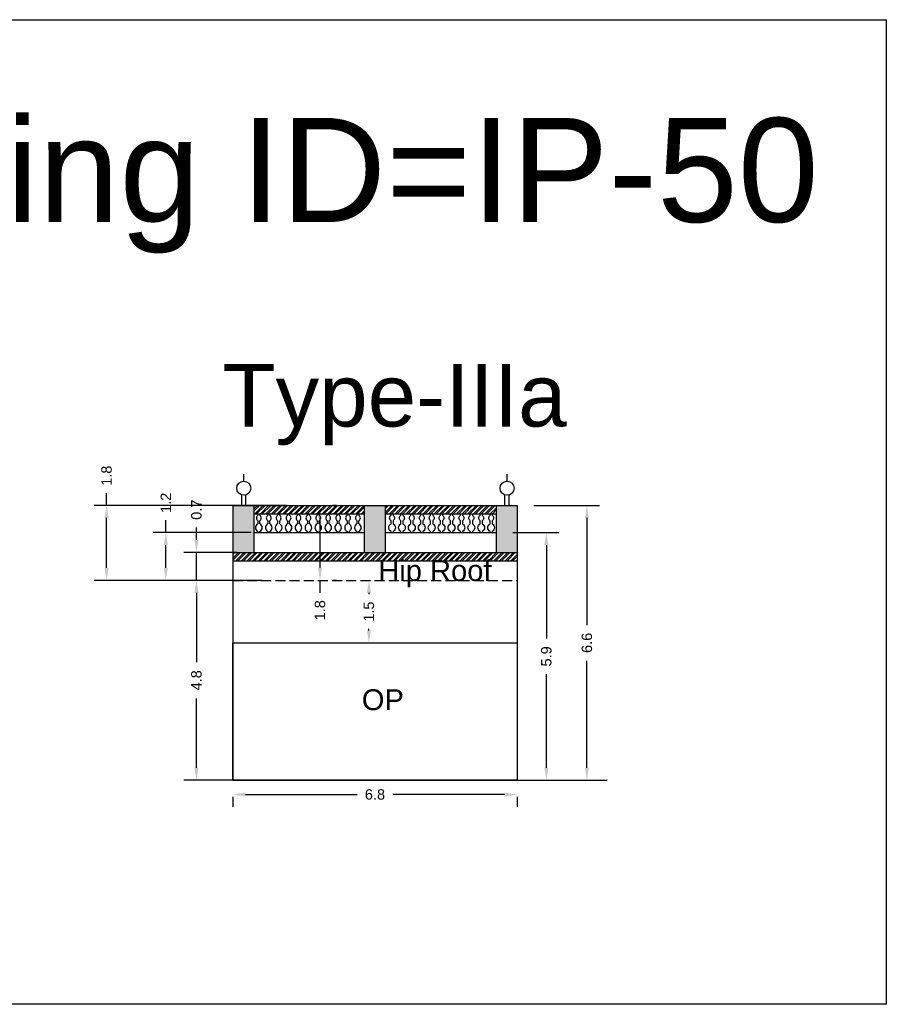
# Model space of a CAD drawing. Header units: metres. Extents: x 3416658 to 3417184, y -6712896 to -6712690.
# Tile 52 of 58: x 3417059 to 3417080, y -6712857 to -6712833. Entities that reach past the tile are written whole.
import ezdxf

# ---------------------------------------------------------------- set-up
doc = ezdxf.new("R2010")
doc.units = ezdxf.units.M
doc.linetypes.add('ACAD_ISO02W100', pattern=[15, 12, -3])
doc.layers.add('Dotted', color=7, linetype='ACAD_ISO02W100', plot=False)
doc.styles.get("Standard").update_dxf_attribs({"font": 'arial.ttf'})
doc.dimstyles.new('ISO-25', dxfattribs={"dimtxt": 0.25, "dimasz": 0.3, "dimexe": 0.3, "dimexo": 0.4, "dimgap": 0.2, "dimtad": 0, "dimdec": 1, "dimdsep": 46, "dimtxsty": 'Standard', "dimcen": 2.5, "dimadec": 0, "dimazin": 0, "dimtfac": 1, "dimtdec": 1, "dimtmove": 0, "dimatfit": 3, "dimfxl": 1, "dimarcsym": 0})
pattern_1 = [(45, (-5.61696, 26.99843), (-0.067351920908, 0.067351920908), []), (45, (-5.57206, 26.99843), (-0.067351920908, 0.067351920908), [])]

# ---------------------------------------------------------------- blocks, each defined once
blk = doc.blocks.new('*D441')
at = {"color": 0, "lineweight": -2, "transparency": 16777216}
for p, q in [((3417064.974, -6712846.464), (3417063.095, -6712846.464)), ((3417063.395, -6712846.764), (3417063.395, -6712848.431)), ((3417063.395, -6712850.964), (3417063.395, -6712849.297)), ((3417064.974, -6712851.264), (3417063.095, -6712851.264))]:
    blk.add_line(p, q, dxfattribs=at)
at = {"color": 0, "transparency": 16777216}
for points in [[(3417063.345, -6712846.764), (3417063.445, -6712846.764), (3417063.395, -6712846.464)], [(3417063.345, -6712850.964), (3417063.445, -6712850.964), (3417063.395, -6712851.264)]]:
    blk.add_solid(points, dxfattribs=at)
at = {"layer": 'Defpoints', "color": 0, "transparency": 16777216}
for p in [(3417063.395, -6712846.464), (3417065.374, -6712846.464), (3417065.374, -6712851.264)]:
    blk.add_point(p, dxfattribs=at)
at = {"color": 0, "transparency": 16777216, "insert": (3417063.395, -6712848.864), "char_height": 0.25, "attachment_point": 5, "rotation": 90}
blk.add_mtext('4.8', dxfattribs=at)
blk = doc.blocks.new('*D442')
at = {"color": 0, "lineweight": -2, "transparency": 16777216}
for p, q in [((3417063.395, -6712845.492), (3417063.395, -6712845.192)), ((3417064.371, -6712845.792), (3417063.095, -6712845.792)), ((3417063.395, -6712846.464), (3417063.395, -6712845.792)), ((3417063.871, -6712846.464), (3417063.095, -6712846.464)), ((3417063.395, -6712846.764), (3417063.395, -6712847.064))]:
    blk.add_line(p, q, dxfattribs=at)
at = {"color": 0, "transparency": 16777216}
for points in [[(3417063.345, -6712845.492), (3417063.445, -6712845.492), (3417063.395, -6712845.792)], [(3417063.345, -6712846.764), (3417063.445, -6712846.764), (3417063.395, -6712846.464)]]:
    blk.add_solid(points, dxfattribs=at)
at = {"layer": 'Defpoints', "color": 0, "transparency": 16777216}
for p in [(3417063.395, -6712845.792), (3417064.771, -6712845.792), (3417064.271, -6712846.464)]:
    blk.add_point(p, dxfattribs=at)
at = {"color": 0, "transparency": 16777216, "insert": (3417063.395, -6712844.765), "char_height": 0.25, "attachment_point": 5, "rotation": 90}
blk.add_mtext('0.7', dxfattribs=at)
blk = doc.blocks.new('*D443')
at = {"color": 0, "lineweight": -2, "transparency": 16777216}
for p, q in [((3417062.66, -6712845.314), (3417062.66, -6712845.014)), ((3417064.706, -6712845.314), (3417062.36, -6712845.314)), ((3417062.66, -6712846.164), (3417062.66, -6712845.614)), ((3417063.871, -6712846.464), (3417062.36, -6712846.464))]:
    blk.add_line(p, q, dxfattribs=at)
at = {"color": 0, "transparency": 16777216}
for points in [[(3417062.61, -6712845.614), (3417062.71, -6712845.614), (3417062.66, -6712845.314)], [(3417062.61, -6712846.164), (3417062.71, -6712846.164), (3417062.66, -6712846.464)]]:
    blk.add_solid(points, dxfattribs=at)
at = {"layer": 'Defpoints', "color": 0, "transparency": 16777216}
for p in [(3417062.66, -6712845.314), (3417065.106, -6712845.314), (3417064.271, -6712846.464)]:
    blk.add_point(p, dxfattribs=at)
at = {"color": 0, "transparency": 16777216, "insert": (3417062.66, -6712844.599), "char_height": 0.25, "attachment_point": 5, "rotation": 90}
blk.add_mtext('1.2', dxfattribs=at)
blk = doc.blocks.new('*D444')
at = {"color": 0, "lineweight": -2, "transparency": 16777216}
for p, q in [((3417061.238, -6712844.664), (3417061.238, -6712844.364)), ((3417065.568, -6712844.664), (3417060.938, -6712844.664)), ((3417061.238, -6712846.164), (3417061.238, -6712844.964)), ((3417063.871, -6712846.464), (3417060.938, -6712846.464))]:
    blk.add_line(p, q, dxfattribs=at)
at = {"color": 0, "transparency": 16777216}
for points in [[(3417061.188, -6712844.964), (3417061.288, -6712844.964), (3417061.238, -6712844.664)], [(3417061.188, -6712846.164), (3417061.288, -6712846.164), (3417061.238, -6712846.464)]]:
    blk.add_solid(points, dxfattribs=at)
at = {"layer": 'Defpoints', "color": 0, "transparency": 16777216}
for p in [(3417061.238, -6712844.664), (3417065.968, -6712844.664), (3417064.271, -6712846.464)]:
    blk.add_point(p, dxfattribs=at)
at = {"color": 0, "transparency": 16777216, "insert": (3417061.238, -6712843.948), "char_height": 0.25, "attachment_point": 5, "rotation": 90}
blk.add_mtext('1.8', dxfattribs=at)
blk = doc.blocks.new('*D445')
at = {"color": 0, "lineweight": -2, "transparency": 16777216}
for p, q in [((3417070.991, -6712845.314), (3417072.095, -6712845.314)), ((3417071.795, -6712845.614), (3417071.795, -6712847.861)), ((3417071.795, -6712850.964), (3417071.795, -6712848.717)), ((3417071.491, -6712851.264), (3417072.095, -6712851.264))]:
    blk.add_line(p, q, dxfattribs=at)
at = {"color": 0, "transparency": 16777216}
for points in [[(3417071.745, -6712845.614), (3417071.845, -6712845.614), (3417071.795, -6712845.314)], [(3417071.745, -6712850.964), (3417071.845, -6712850.964), (3417071.795, -6712851.264)]]:
    blk.add_solid(points, dxfattribs=at)
at = {"layer": 'Defpoints', "color": 0, "transparency": 16777216}
for p in [(3417070.591, -6712845.314), (3417071.795, -6712845.314), (3417071.091, -6712851.264)]:
    blk.add_point(p, dxfattribs=at)
at = {"color": 0, "transparency": 16777216, "insert": (3417071.795, -6712848.289), "char_height": 0.25, "attachment_point": 5, "rotation": 90}
blk.add_mtext('5.9', dxfattribs=at)
blk = doc.blocks.new('*D446')
at = {"color": 0, "lineweight": -2, "transparency": 16777216}
for p, q in [((3417071.491, -6712844.664), (3417073.069, -6712844.664)), ((3417072.769, -6712844.964), (3417072.769, -6712847.536)), ((3417072.769, -6712850.964), (3417072.769, -6712848.392)), ((3417071.491, -6712851.264), (3417073.069, -6712851.264))]:
    blk.add_line(p, q, dxfattribs=at)
at = {"color": 0, "transparency": 16777216}
for points in [[(3417072.719, -6712844.964), (3417072.819, -6712844.964), (3417072.769, -6712844.664)], [(3417072.719, -6712850.964), (3417072.819, -6712850.964), (3417072.769, -6712851.264)]]:
    blk.add_solid(points, dxfattribs=at)
at = {"layer": 'Defpoints', "color": 0, "transparency": 16777216}
for p in [(3417071.091, -6712844.664), (3417072.769, -6712844.664), (3417071.091, -6712851.264)]:
    blk.add_point(p, dxfattribs=at)
at = {"color": 0, "transparency": 16777216, "insert": (3417072.769, -6712847.964), "char_height": 0.25, "attachment_point": 5, "rotation": 90}
blk.add_mtext('6.6', dxfattribs=at)
blk = doc.blocks.new('*D447')
at = {"color": 0, "lineweight": -2, "transparency": 16777216}
for p, q in [((3417064.571, -6712851.607), (3417067.253, -6712851.607)), ((3417070.791, -6712851.607), (3417068.11, -6712851.607)), ((3417064.271, -6712851.664), (3417064.271, -6712851.907)), ((3417071.091, -6712851.664), (3417071.091, -6712851.907))]:
    blk.add_line(p, q, dxfattribs=at)
at = {"color": 0, "transparency": 16777216}
for points in [[(3417064.571, -6712851.557), (3417064.571, -6712851.657), (3417064.271, -6712851.607)], [(3417070.791, -6712851.557), (3417070.791, -6712851.657), (3417071.091, -6712851.607)]]:
    blk.add_solid(points, dxfattribs=at)
at = {"layer": 'Defpoints', "color": 0, "transparency": 16777216}
for p in [(3417064.271, -6712851.264), (3417071.091, -6712851.264), (3417071.091, -6712851.607)]:
    blk.add_point(p, dxfattribs=at)
at = {"color": 0, "transparency": 16777216, "insert": (3417067.681, -6712851.607), "char_height": 0.25, "attachment_point": 5}
blk.add_mtext('6.8', dxfattribs=at)
blk = doc.blocks.new('*D448')
at = {"color": 0, "lineweight": -2, "transparency": 16777216}
for p, q in [((3417066.761, -6712844.664), (3417066.661, -6712844.664)), ((3417066.361, -6712844.964), (3417066.361, -6712846.164)), ((3417066.361, -6712846.464), (3417066.361, -6712846.764)), ((3417066.761, -6712846.464), (3417066.661, -6712846.464))]:
    blk.add_line(p, q, dxfattribs=at)
at = {"color": 0, "transparency": 16777216}
for points in [[(3417066.311, -6712844.964), (3417066.411, -6712844.964), (3417066.361, -6712844.664)], [(3417066.311, -6712846.164), (3417066.411, -6712846.164), (3417066.361, -6712846.464)]]:
    blk.add_solid(points, dxfattribs=at)
at = {"layer": 'Defpoints', "color": 0, "transparency": 16777216}
for p in [(3417066.361, -6712844.664), (3417066.361, -6712846.464), (3417066.361, -6712846.464)]:
    blk.add_point(p, dxfattribs=at)
at = {"color": 0, "transparency": 16777216, "insert": (3417066.361, -6712847.18), "char_height": 0.25, "attachment_point": 5, "rotation": 90}
blk.add_mtext('1.8', dxfattribs=at)
blk = doc.blocks.new('*D449')
at = {"color": 0, "lineweight": -2, "transparency": 16777216}
for p, q in [((3417067.701, -6712846.464), (3417067.836, -6712846.464)), ((3417067.536, -6712846.764), (3417067.536, -6712846.797)), ((3417067.536, -6712847.664), (3417067.536, -6712847.63)), ((3417067.701, -6712847.964), (3417067.836, -6712847.964))]:
    blk.add_line(p, q, dxfattribs=at)
at = {"color": 0, "transparency": 16777216}
for points in [[(3417067.486, -6712846.764), (3417067.586, -6712846.764), (3417067.536, -6712846.464)], [(3417067.486, -6712847.664), (3417067.586, -6712847.664), (3417067.536, -6712847.964)]]:
    blk.add_solid(points, dxfattribs=at)
at = {"layer": 'Defpoints', "color": 0, "transparency": 16777216}
for p in [(3417067.301, -6712846.464), (3417067.536, -6712846.464), (3417067.301, -6712847.964)]:
    blk.add_point(p, dxfattribs=at)
at = {"color": 0, "transparency": 16777216, "insert": (3417067.536, -6712847.214), "char_height": 0.25, "attachment_point": 5, "rotation": 90}
blk.add_mtext('1.5', dxfattribs=at)

msp = doc.modelspace()

# ---------------------------------------------------------------- hatches: boundary and pattern name
h = msp.add_hatch(color=256)
h.dxf.hatch_style = 1
h.paths.add_polyline_path([(3417064.771, -6712844.664), (3417064.271, -6712844.664), (3417064.271, -6712845.792), (3417064.771, -6712845.792)])
h = msp.add_hatch()
h.set_pattern_fill('ANSI32', color=256, scale=0.01)
h.set_pattern_definition(pattern_1)
h.paths.add_polyline_path([(3417070.591, -6712844.664), (3417067.931, -6712844.664), (3417067.931, -6712844.864), (3417070.591, -6712844.864)])
h.paths.add_polyline_path([(3417067.431, -6712844.664), (3417064.771, -6712844.664), (3417064.771, -6712844.864), (3417067.431, -6712844.864)])
h = msp.add_hatch(color=256)
h.dxf.hatch_style = 1
h.paths.add_polyline_path([(3417067.931, -6712844.664), (3417067.431, -6712844.664), (3417067.431, -6712845.792), (3417067.931, -6712845.792)])
h.paths.add_polyline_path([(3417070.591, -6712845.792), (3417071.091, -6712845.792), (3417071.091, -6712844.664), (3417070.591, -6712844.664)])
h = msp.add_hatch()
h.set_pattern_fill('ANSI32', color=256, scale=0.01)
h.set_pattern_definition(pattern_1)
h.paths.add_polyline_path([(3417071.091, -6712845.792), (3417064.271, -6712845.792), (3417064.271, -6712845.992), (3417071.091, -6712845.992)])

# ---------------------------------------------------------------- linework, layer by layer
for points in [[(3417047.719, -6712832.992), (3417079.956, -6712832.992), (3417079.956, -6712856.648), (3417047.719, -6712856.648)], [(3417064.271, -6712847.964), (3417071.091, -6712847.964), (3417071.091, -6712851.264), (3417064.271, -6712851.264)]]:
    msp.add_lwpolyline(points, close=True)
for points in [[(3417064.532, -6712844.08), (3417064.532, -6712843.914)], [(3417070.852, -6712844.08), (3417070.852, -6712843.914)], [(3417064.482, -6712844.664), (3417064.482, -6712844.409)], [(3417064.582, -6712844.664), (3417064.582, -6712844.409)], [(3417070.802, -6712844.664), (3417070.802, -6712844.409)], [(3417070.902, -6712844.664), (3417070.902, -6712844.409)], [(3417064.271, -6712844.664), (3417071.091, -6712844.664)], [(3417064.271, -6712844.664), (3417064.271, -6712851.264)], [(3417064.771, -6712844.664), (3417064.771, -6712845.792)], [(3417067.431, -6712845.792), (3417067.431, -6712844.664)], [(3417067.931, -6712845.792), (3417067.931, -6712844.664)], [(3417070.591, -6712844.664), (3417070.591, -6712845.792)], [(3417071.091, -6712844.664), (3417071.091, -6712851.264)], [(3417064.771, -6712844.864), (3417067.431, -6712844.864)], [(3417067.931, -6712844.864), (3417070.591, -6712844.864)], [(3417064.771, -6712845.314), (3417067.431, -6712845.314)], [(3417067.931, -6712845.314), (3417070.591, -6712845.314)], [(3417064.271, -6712845.792), (3417071.091, -6712845.792)], [(3417064.271, -6712845.992), (3417071.091, -6712845.992)], [(3417064.271, -6712847.964), (3417071.091, -6712847.964)], [(3417064.271, -6712851.264), (3417073.258, -6712851.264)]]:
    msp.add_lwpolyline(points)
for points in [[(3417064.868, -6712844.864), (3417064.868, -6712844.895, 0.504557), (3417064.868, -6712845.03), (3417064.868, -6712845.104, 0.59952), (3417064.868, -6712845.291), (3417064.868, -6712845.314)], [(3417064.917, -6712845.314), (3417064.917, -6712845.291, 0.59952), (3417064.917, -6712845.104), (3417064.917, -6712845.03, 0.504557), (3417064.917, -6712844.895), (3417064.917, -6712844.864)], [(3417065.106, -6712844.864), (3417065.106, -6712844.895, 0.504557), (3417065.106, -6712845.03), (3417065.106, -6712845.104, 0.59952), (3417065.106, -6712845.291), (3417065.106, -6712845.314)], [(3417065.155, -6712845.314), (3417065.155, -6712845.291, 0.59952), (3417065.155, -6712845.104), (3417065.155, -6712845.03, 0.504557), (3417065.155, -6712844.895), (3417065.155, -6712844.864)], [(3417065.344, -6712844.864), (3417065.344, -6712844.895, 0.504557), (3417065.344, -6712845.03), (3417065.344, -6712845.104, 0.59952), (3417065.344, -6712845.291), (3417065.344, -6712845.314)], [(3417065.393, -6712845.314), (3417065.393, -6712845.291, 0.59952), (3417065.393, -6712845.104), (3417065.393, -6712845.03, 0.504557), (3417065.393, -6712844.895), (3417065.393, -6712844.864)], [(3417065.582, -6712844.864), (3417065.582, -6712844.895, 0.504557), (3417065.582, -6712845.03), (3417065.582, -6712845.104, 0.59952), (3417065.582, -6712845.291), (3417065.582, -6712845.314)], [(3417065.631, -6712845.314), (3417065.631, -6712845.291, 0.59952), (3417065.631, -6712845.104), (3417065.631, -6712845.03, 0.504557), (3417065.631, -6712844.895), (3417065.631, -6712844.864)], [(3417065.82, -6712844.864), (3417065.82, -6712844.895, 0.504557), (3417065.82, -6712845.03), (3417065.82, -6712845.104, 0.59952), (3417065.82, -6712845.291), (3417065.82, -6712845.314)], [(3417065.868, -6712845.314), (3417065.868, -6712845.291, 0.59952), (3417065.868, -6712845.104), (3417065.868, -6712845.03, 0.504557), (3417065.868, -6712844.895), (3417065.868, -6712844.864)], [(3417066.058, -6712844.864), (3417066.058, -6712844.895, 0.504557), (3417066.058, -6712845.03), (3417066.058, -6712845.104, 0.59952), (3417066.058, -6712845.291), (3417066.058, -6712845.314)], [(3417066.106, -6712845.314), (3417066.106, -6712845.291, 0.59952), (3417066.106, -6712845.104), (3417066.106, -6712845.03, 0.504557), (3417066.106, -6712844.895), (3417066.106, -6712844.864)], [(3417066.296, -6712844.864), (3417066.296, -6712844.895, 0.504557), (3417066.296, -6712845.03), (3417066.296, -6712845.104, 0.59952), (3417066.296, -6712845.291), (3417066.296, -6712845.314)], [(3417066.344, -6712845.314), (3417066.344, -6712845.291, 0.59952), (3417066.344, -6712845.104), (3417066.344, -6712845.03, 0.504557), (3417066.344, -6712844.895), (3417066.344, -6712844.864)], [(3417066.534, -6712844.864), (3417066.534, -6712844.895, 0.504557), (3417066.534, -6712845.03), (3417066.534, -6712845.104, 0.59952), (3417066.534, -6712845.291), (3417066.534, -6712845.314)], [(3417066.582, -6712845.314), (3417066.582, -6712845.291, 0.59952), (3417066.582, -6712845.104), (3417066.582, -6712845.03, 0.504557), (3417066.582, -6712844.895), (3417066.582, -6712844.864)], [(3417066.772, -6712844.864), (3417066.772, -6712844.895, 0.504557), (3417066.772, -6712845.03), (3417066.772, -6712845.104, 0.59952), (3417066.772, -6712845.291), (3417066.772, -6712845.314)], [(3417066.82, -6712845.314), (3417066.82, -6712845.291, 0.59952), (3417066.82, -6712845.104), (3417066.82, -6712845.03, 0.504557), (3417066.82, -6712844.895), (3417066.82, -6712844.864)], [(3417067.01, -6712844.864), (3417067.01, -6712844.895, 0.504557), (3417067.01, -6712845.03), (3417067.01, -6712845.104, 0.59952), (3417067.01, -6712845.291), (3417067.01, -6712845.314)], [(3417067.058, -6712845.314), (3417067.058, -6712845.291, 0.59952), (3417067.058, -6712845.104), (3417067.058, -6712845.03, 0.504557), (3417067.058, -6712844.895), (3417067.058, -6712844.864)], [(3417067.248, -6712844.864), (3417067.248, -6712844.895, 0.504557), (3417067.248, -6712845.03), (3417067.248, -6712845.104, 0.59952), (3417067.248, -6712845.291), (3417067.248, -6712845.314)], [(3417067.296, -6712845.314), (3417067.296, -6712845.291, 0.59952), (3417067.296, -6712845.104), (3417067.296, -6712845.03, 0.504557), (3417067.296, -6712844.895), (3417067.296, -6712844.864)], [(3417068.066, -6712845.314), (3417068.066, -6712845.291, -0.59952), (3417068.066, -6712845.104), (3417068.066, -6712845.03, -0.504557), (3417068.066, -6712844.895), (3417068.066, -6712844.864)], [(3417068.115, -6712844.864), (3417068.115, -6712844.895, -0.504557), (3417068.115, -6712845.03), (3417068.115, -6712845.104, -0.59952), (3417068.115, -6712845.291), (3417068.115, -6712845.314)], [(3417068.304, -6712845.314), (3417068.304, -6712845.291, -0.59952), (3417068.304, -6712845.104), (3417068.304, -6712845.03, -0.504557), (3417068.304, -6712844.895), (3417068.304, -6712844.864)], [(3417068.353, -6712844.864), (3417068.353, -6712844.895, -0.504557), (3417068.353, -6712845.03), (3417068.353, -6712845.104, -0.59952), (3417068.353, -6712845.291), (3417068.353, -6712845.314)], [(3417068.542, -6712845.314), (3417068.542, -6712845.291, -0.59952), (3417068.542, -6712845.104), (3417068.542, -6712845.03, -0.504557), (3417068.542, -6712844.895), (3417068.542, -6712844.864)], [(3417068.591, -6712844.864), (3417068.591, -6712844.895, -0.504557), (3417068.591, -6712845.03), (3417068.591, -6712845.104, -0.59952), (3417068.591, -6712845.291), (3417068.591, -6712845.314)], [(3417068.78, -6712845.314), (3417068.78, -6712845.291, -0.59952), (3417068.78, -6712845.104), (3417068.78, -6712845.03, -0.504557), (3417068.78, -6712844.895), (3417068.78, -6712844.864)], [(3417068.829, -6712844.864), (3417068.829, -6712844.895, -0.504557), (3417068.829, -6712845.03), (3417068.829, -6712845.104, -0.59952), (3417068.829, -6712845.291), (3417068.829, -6712845.314)], [(3417069.018, -6712845.314), (3417069.018, -6712845.291, -0.59952), (3417069.018, -6712845.104), (3417069.018, -6712845.03, -0.504557), (3417069.018, -6712844.895), (3417069.018, -6712844.864)], [(3417069.067, -6712844.864), (3417069.067, -6712844.895, -0.504557), (3417069.067, -6712845.03), (3417069.067, -6712845.104, -0.59952), (3417069.067, -6712845.291), (3417069.067, -6712845.314)], [(3417069.256, -6712845.314), (3417069.256, -6712845.291, -0.59952), (3417069.256, -6712845.104), (3417069.256, -6712845.03, -0.504557), (3417069.256, -6712844.895), (3417069.256, -6712844.864)], [(3417069.305, -6712844.864), (3417069.305, -6712844.895, -0.504557), (3417069.305, -6712845.03), (3417069.305, -6712845.104, -0.59952), (3417069.305, -6712845.291), (3417069.305, -6712845.314)], [(3417069.494, -6712845.314), (3417069.494, -6712845.291, -0.59952), (3417069.494, -6712845.104), (3417069.494, -6712845.03, -0.504557), (3417069.494, -6712844.895), (3417069.494, -6712844.864)], [(3417069.543, -6712844.864), (3417069.543, -6712844.895, -0.504557), (3417069.543, -6712845.03), (3417069.543, -6712845.104, -0.59952), (3417069.543, -6712845.291), (3417069.543, -6712845.314)], [(3417069.732, -6712845.314), (3417069.732, -6712845.291, -0.59952), (3417069.732, -6712845.104), (3417069.732, -6712845.03, -0.504557), (3417069.732, -6712844.895), (3417069.732, -6712844.864)], [(3417069.781, -6712844.864), (3417069.781, -6712844.895, -0.504557), (3417069.781, -6712845.03), (3417069.781, -6712845.104, -0.59952), (3417069.781, -6712845.291), (3417069.781, -6712845.314)], [(3417069.97, -6712845.314), (3417069.97, -6712845.291, -0.59952), (3417069.97, -6712845.104), (3417069.97, -6712845.03, -0.504557), (3417069.97, -6712844.895), (3417069.97, -6712844.864)], [(3417070.019, -6712844.864), (3417070.019, -6712844.895, -0.504557), (3417070.019, -6712845.03), (3417070.019, -6712845.104, -0.59952), (3417070.019, -6712845.291), (3417070.019, -6712845.314)], [(3417070.208, -6712845.314), (3417070.208, -6712845.291, -0.59952), (3417070.208, -6712845.104), (3417070.208, -6712845.03, -0.504557), (3417070.208, -6712844.895), (3417070.208, -6712844.864)], [(3417070.257, -6712844.864), (3417070.257, -6712844.895, -0.504557), (3417070.257, -6712845.03), (3417070.257, -6712845.104, -0.59952), (3417070.257, -6712845.291), (3417070.257, -6712845.314)], [(3417070.446, -6712845.314), (3417070.446, -6712845.291, -0.59952), (3417070.446, -6712845.104), (3417070.446, -6712845.03, -0.504557), (3417070.446, -6712844.895), (3417070.446, -6712844.864)], [(3417070.494, -6712844.864), (3417070.494, -6712844.895, -0.504557), (3417070.494, -6712845.03), (3417070.494, -6712845.104, -0.59952), (3417070.494, -6712845.291), (3417070.494, -6712845.314)]]:
    msp.add_lwpolyline(points, format="xyb")
for centre in [(3417064.532, -6712844.248), (3417070.852, -6712844.248)]:
    msp.add_circle(centre, 0.169)
at = {"layer": 'Dotted', "ltscale": 0.02}
msp.add_lwpolyline([(3417064.271, -6712846.464), (3417071.091, -6712846.464)], dxfattribs=at)

# ---------------------------------------------------------------- texts
for s, heights, insert, char_height, attachment_point in [('Building ID=IP-50', [0.517], (3417051.062, -6712835.353), 2.5, 1), ('Type-IIIa  ', [0.517], (3417064.014, -6712841.266), 1.5, 1), ('Hip Roof', [0], (3417067.761, -6712845.977), 0.5, 1), ('OP', [0], (3417068.375, -6712849.08), 0.5, 3)]:
    msp.add_mtext_dynamic_manual_height_columns(s, width=67.86454, gutter_width=12.5, heights=heights, dxfattribs=dict(insert=insert, char_height=char_height, attachment_point=attachment_point))

# ---------------------------------------------------------------- dimensions: what is measured, and where the dimension line sits
for base, p1, p2, picture, middle in [((3417061.238, -6712844.664), (3417064.271, -6712846.464), (3417065.968, -6712844.664), '*D444', (3417061.238, -6712843.948)), ((3417062.65958404, -6712845.31372987), (3417064.271292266, -6712846.46372987), (3417065.106043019, -6712845.313729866), '*D443', (3417062.659584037, -6712844.599200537)), ((3417063.395, -6712845.792), (3417064.271, -6712846.464), (3417064.771, -6712845.792), '*D442', (3417063.395, -6712844.765)), ((3417066.361, -6712846.464), (3417066.361, -6712844.664), (3417066.361, -6712846.464), '*D448', (3417066.361, -6712847.18)), ((3417072.769, -6712844.664), (3417071.091, -6712851.264), (3417071.091, -6712844.664), '*D446', (3417072.769, -6712847.964)), ((3417071.794569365, -6712845.31372987), (3417071.091292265, -6712851.263729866), (3417070.591292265, -6712845.313729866), '*D445', (3417071.794569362, -6712848.288729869)), ((3417063.395, -6712846.464), (3417065.374, -6712851.264), (3417065.374, -6712846.464), '*D441', (3417063.395, -6712848.864))]:
    dim = msp.add_linear_dim(base=base, p1=p1, p2=p2, angle=90, dimstyle='ISO-25')
    dim.commit()
    dim.dimension.update_dxf_attribs({"geometry": picture, "text_midpoint": middle})
dim = msp.add_linear_dim(base=(3417067.536, -6712846.464), p1=(3417067.301, -6712847.964), p2=(3417067.301, -6712846.464), angle=90, dimstyle='ISO-25')
dim.commit()
dim.dimension.update_dxf_attribs({"geometry": '*D449', "text_midpoint": (3417067.536, -6712847.214), "dimtype": 160})
dim = msp.add_linear_dim(base=(3417071.091, -6712851.607), p1=(3417064.271, -6712851.264), p2=(3417071.091, -6712851.264), dimstyle='ISO-25')
dim.commit()
dim.dimension.update_dxf_attribs({"geometry": '*D447', "text_midpoint": (3417067.681, -6712851.607)})

doc.saveas('drawing.dxf')
